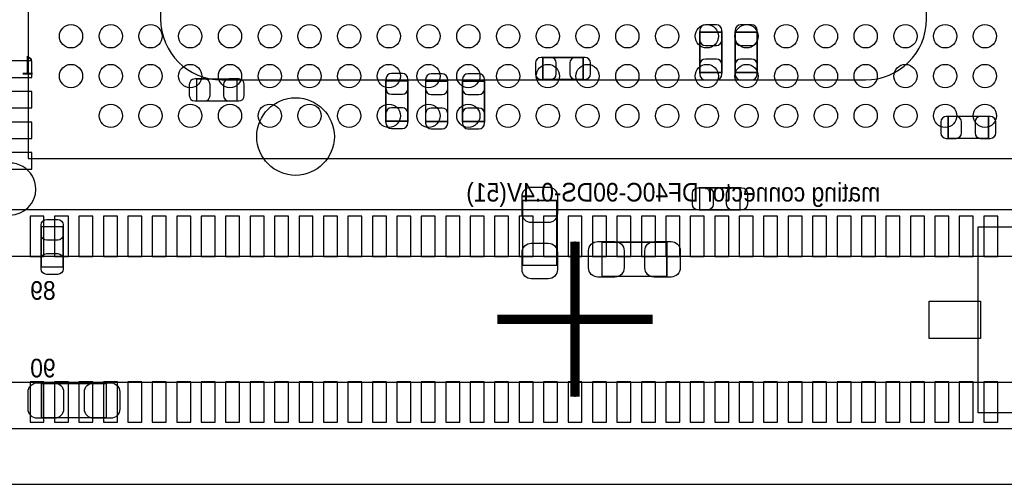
# Model space of a CAD drawing. Extents: x 6 to 62.7, y -1.8 to 30.1.
# Tile 4 of 12: x 23.2 to 39.3, y 0 to 7.6. Entities that reach past the tile are written whole.
import ezdxf

# ---------------------------------------------------------------- set-up
doc = ezdxf.new("R2010")
doc.units = 0
for name, color, linetype in [('BG_OUTLINE', 3, 'CONTINUOUS'), ('PG_ASSEMBLY_BOTTOM', 140, 'CONTINUOUS'), ('PG_ASSEMBLY_TOP', 140, 'CONTINUOUS'), ('PG_BODY_CENTER', 211, 'CONTINUOUS'), ('PIN_BOTTOM', 2, 'CONTINUOUS'), ('PIN_TOP', 160, 'CONTINUOUS')]:
    doc.layers.add(name, color=color, linetype=linetype)

msp = doc.modelspace()

# ---------------------------------------------------------------- linework, layer by layer
at = {"layer": 'BG_OUTLINE'}
for points in [[(6.031992, 0), (61.210952, 0), (61.210952, 30.1117), (6.031992, 30.1117)], [(6.031992, 30.1117), (6.031992, 0), (61.210952, 0), (61.210952, 30.1117)]]:
    msp.add_lwpolyline(points, close=True, dxfattribs=at)
at = {"layer": 'PG_ASSEMBLY_BOTTOM', "const_width": 0.024892}
for points in [[(34.355786, 6.741414), (34.715958, 6.741414), (34.715958, 7.401306), (34.355786, 7.401306), (34.355786, 6.741414)], [(34.932366, 6.741414), (35.292538, 6.741414), (35.292538, 7.401306), (34.932366, 7.401306), (34.932366, 6.741414)], [(32.447738, 6.627114), (32.447738, 6.987286), (31.787846, 6.987286), (31.787846, 6.627114), (32.447738, 6.627114)], [(26.123646, 6.634226), (26.123646, 6.274054), (26.783538, 6.274054), (26.783538, 6.634226), (26.123646, 6.634226)], [(29.580078, 6.603746), (29.219906, 6.603746), (29.219906, 5.943854), (29.580078, 5.943854), (29.580078, 6.603746)], [(30.230318, 6.598666), (29.870146, 6.598666), (29.870146, 5.938774), (30.230318, 5.938774), (30.230318, 6.598666)], [(30.832298, 6.598666), (30.472126, 6.598666), (30.472126, 5.938774), (30.832298, 5.938774), (30.832298, 6.598666)], [(38.417246, 6.022086), (38.417246, 5.661914), (39.077138, 5.661914), (39.077138, 6.022086), (38.417246, 6.022086)]]:
    msp.add_lwpolyline(points, dxfattribs=at)
at = {"layer": 'PG_ASSEMBLY_BOTTOM'}
for points in [[(42.71137, 4.49326), (21.91512, 4.49326), (21.91512, 0.91186), (42.71137, 0.91186), (42.71137, 4.49326)], [(42.181272, 3.73126), (22.445472, 3.73126), (22.445472, 1.67386), (42.181272, 1.67386), (42.181272, 3.73126)]]:
    msp.add_lwpolyline(points, dxfattribs=at)
at = {"layer": 'PG_ASSEMBLY_TOP'}
msp.add_lwpolyline([(40.370252, 5.33146), (40.370252, 22.33422), (23.367492, 22.33422), (23.367492, 5.33146), (40.370252, 5.33146)], dxfattribs=at)
msp.add_lwpolyline([(37.063172, 19.9136), (26.534872, 19.9136, 0.414206), (25.534112, 18.91284), (25.534112, 7.61746, 0.413884), (26.534872, 6.61924), (37.063172, 6.61924, 0.414138), (38.063932, 7.61746), (38.063932, 18.91284, 0.414459), (37.063172, 19.9136)], format="xyb", dxfattribs=at)
msp.add_lwpolyline([(23.49373, 4.832858, 1), (22.644014, 4.832822, 1)], format="xyb", close=True, dxfattribs=at)
at = {"layer": 'PG_ASSEMBLY_TOP', "const_width": 0.024892}
for points in [[(34.353246, 4.493514), (34.353246, 4.853686), (35.013138, 4.853686), (35.013138, 4.493514), (34.353246, 4.493514)], [(31.456884, 4.644898), (32.0167, 4.644898), (32.0167, 3.584702), (31.456884, 3.584702), (31.456884, 4.644898)], [(23.581106, 4.216146), (23.941278, 4.216146), (23.941278, 3.556254), (23.581106, 3.556254), (23.581106, 4.216146)], [(33.81629, 3.962908), (33.81629, 3.403092), (32.756094, 3.403092), (32.756094, 3.962908), (33.81629, 3.962908)], [(23.586694, 1.091692), (23.586694, 1.651508), (24.64689, 1.651508), (24.64689, 1.091692), (23.586694, 1.091692)]]:
    msp.add_lwpolyline(points, dxfattribs=at)
at = {"layer": 'PG_ASSEMBLY_TOP'}
msp.add_lwpolyline([(40.310816, 1.172464), (38.910768, 1.172464), (38.910768, 4.212336), (40.310816, 4.212336)], close=True, dxfattribs=at)
at = {"layer": 'PG_BODY_CENTER', "const_width": 0.1524}
for points in [[(32.313372, 1.43256), (32.313372, 3.97256)], [(33.583372, 2.70256), (31.043372, 2.70256)]]:
    msp.add_lwpolyline(points, dxfattribs=at)
at = {"layer": 'PG_BODY_CENTER'}
for points in [[(32.313372, 1.43256), (32.313372, 3.97256)], [(33.583372, 2.70256), (31.043372, 2.70256)]]:
    msp.add_lwpolyline(points, dxfattribs=at)
at = {"layer": 'PIN_BOTTOM'}
for points in [[(34.355786, 7.431278), (34.355786, 7.271258, 0.413587), (34.445956, 7.181342), (34.625788, 7.181342, 0.413587), (34.715958, 7.271258), (34.715958, 7.431278, 0.413587), (34.625788, 7.521194), (34.445956, 7.521194, 0.413587)], [(34.932366, 7.431278), (34.932366, 7.271258, 0.413587), (35.022536, 7.181342), (35.202368, 7.181342, 0.413587), (35.292538, 7.271258), (35.292538, 7.431278, 0.413587), (35.202368, 7.521194), (35.022536, 7.521194, 0.413587)], [(31.757874, 6.627114), (31.917894, 6.627114, 0.413587), (32.00781, 6.717284), (32.00781, 6.897116, 0.413587), (31.917894, 6.987286), (31.757874, 6.987286, 0.413587), (31.667958, 6.897116), (31.667958, 6.717284, 0.413587)], [(32.47771, 6.987286), (32.31769, 6.987286, 0.413587), (32.227774, 6.897116), (32.227774, 6.717284, 0.413587), (32.31769, 6.627114), (32.47771, 6.627114, 0.413587), (32.567626, 6.717284), (32.567626, 6.897116, 0.413587)], [(34.715958, 6.711442), (34.715958, 6.871462, 0.413587), (34.625788, 6.961378), (34.445956, 6.961378, 0.413587), (34.355786, 6.871462), (34.355786, 6.711442, 0.413587), (34.445956, 6.621526), (34.625788, 6.621526, 0.413587)], [(35.292538, 6.711442), (35.292538, 6.871462, 0.413587), (35.202368, 6.961378), (35.022536, 6.961378, 0.413587), (34.932366, 6.871462), (34.932366, 6.711442, 0.413587), (35.022536, 6.621526), (35.202368, 6.621526, 0.413587)], [(26.093674, 6.274054), (26.253694, 6.274054, 0.413587), (26.34361, 6.364224), (26.34361, 6.544056, 0.413587), (26.253694, 6.634226), (26.093674, 6.634226, 0.413587), (26.003758, 6.544056), (26.003758, 6.364224, 0.413587)], [(26.81351, 6.634226), (26.65349, 6.634226, 0.413587), (26.563574, 6.544056), (26.563574, 6.364224, 0.413587), (26.65349, 6.274054), (26.81351, 6.274054, 0.413587), (26.903426, 6.364224), (26.903426, 6.544056, 0.413587)], [(29.219906, 6.633718), (29.219906, 6.473698, 0.413587), (29.310076, 6.383782), (29.489908, 6.383782, 0.413587), (29.580078, 6.473698), (29.580078, 6.633718, 0.413587), (29.489908, 6.723634), (29.310076, 6.723634, 0.413587)], [(29.870146, 6.628638), (29.870146, 6.468618, 0.413587), (29.960316, 6.378702), (30.140148, 6.378702, 0.413587), (30.230318, 6.468618), (30.230318, 6.628638, 0.413587), (30.140148, 6.718554), (29.960316, 6.718554, 0.413587)], [(30.472126, 6.628638), (30.472126, 6.468618, 0.413587), (30.562296, 6.378702), (30.742128, 6.378702, 0.413587), (30.832298, 6.468618), (30.832298, 6.628638, 0.413587), (30.742128, 6.718554), (30.562296, 6.718554, 0.413587)], [(29.580078, 5.913882), (29.580078, 6.073902, 0.413587), (29.489908, 6.163818), (29.310076, 6.163818, 0.413587), (29.219906, 6.073902), (29.219906, 5.913882, 0.413587), (29.310076, 5.823966), (29.489908, 5.823966, 0.413587)], [(30.230318, 5.908802), (30.230318, 6.068822, 0.413587), (30.140148, 6.158738), (29.960316, 6.158738, 0.413587), (29.870146, 6.068822), (29.870146, 5.908802, 0.413587), (29.960316, 5.818886), (30.140148, 5.818886, 0.413587)], [(30.832298, 5.908802), (30.832298, 6.068822, 0.413587), (30.742128, 6.158738), (30.562296, 6.158738, 0.413587), (30.472126, 6.068822), (30.472126, 5.908802, 0.413587), (30.562296, 5.818886), (30.742128, 5.818886, 0.413587)], [(38.387274, 5.661914), (38.547294, 5.661914, 0.413587), (38.63721, 5.752084), (38.63721, 5.931916, 0.413587), (38.547294, 6.022086), (38.387274, 6.022086, 0.413587), (38.297358, 5.931916), (38.297358, 5.752084, 0.413587)], [(39.10711, 6.022086), (38.94709, 6.022086, 0.413587), (38.857174, 5.931916), (38.857174, 5.752084, 0.413587), (38.94709, 5.661914), (39.10711, 5.661914, 0.413587), (39.197026, 5.752084), (39.197026, 5.931916, 0.413587)]]:
    msp.add_lwpolyline(points, format="xyb", close=True, dxfattribs=at)
for points in [[(23.42769, 6.660134), (23.42769, 6.930136), (22.727666, 6.930136), (22.727666, 6.660134)], [(23.42769, 6.160008), (23.42769, 6.43001), (22.727666, 6.43001), (22.727666, 6.160008)], [(23.42769, 5.660136), (23.42769, 5.930138), (22.727666, 5.930138), (22.727666, 5.660136)], [(23.42769, 5.16001), (23.42769, 5.430012), (22.727666, 5.430012), (22.727666, 5.16001)], [(23.626572, 3.72745), (23.626572, 4.38785), (23.397972, 4.38785), (23.397972, 3.72745)], [(24.026622, 3.72745), (24.026622, 4.38785), (23.798022, 4.38785), (23.798022, 3.72745)], [(24.426672, 3.72745), (24.426672, 4.38785), (24.198072, 4.38785), (24.198072, 3.72745)], [(24.826722, 3.72745), (24.826722, 4.38785), (24.598122, 4.38785), (24.598122, 3.72745)], [(25.226772, 3.72745), (25.226772, 4.38785), (24.998172, 4.38785), (24.998172, 3.72745)], [(25.626822, 3.72745), (25.626822, 4.38785), (25.398222, 4.38785), (25.398222, 3.72745)], [(26.026872, 3.72745), (26.026872, 4.38785), (25.798272, 4.38785), (25.798272, 3.72745)], [(26.426922, 3.72745), (26.426922, 4.38785), (26.198322, 4.38785), (26.198322, 3.72745)], [(26.826972, 3.72745), (26.826972, 4.38785), (26.598372, 4.38785), (26.598372, 3.72745)], [(27.227022, 3.72745), (27.227022, 4.38785), (26.998422, 4.38785), (26.998422, 3.72745)], [(27.627072, 3.72745), (27.627072, 4.38785), (27.398472, 4.38785), (27.398472, 3.72745)], [(28.027122, 3.72745), (28.027122, 4.38785), (27.798522, 4.38785), (27.798522, 3.72745)], [(28.427172, 3.72745), (28.427172, 4.38785), (28.198572, 4.38785), (28.198572, 3.72745)], [(28.827222, 3.72745), (28.827222, 4.38785), (28.598622, 4.38785), (28.598622, 3.72745)], [(29.227272, 3.72745), (29.227272, 4.38785), (28.998672, 4.38785), (28.998672, 3.72745)], [(29.627322, 3.72745), (29.627322, 4.38785), (29.398722, 4.38785), (29.398722, 3.72745)], [(30.027372, 3.72745), (30.027372, 4.38785), (29.798772, 4.38785), (29.798772, 3.72745)], [(30.427422, 3.72745), (30.427422, 4.38785), (30.198822, 4.38785), (30.198822, 3.72745)], [(30.827472, 3.72745), (30.827472, 4.38785), (30.598872, 4.38785), (30.598872, 3.72745)], [(31.227522, 3.72745), (31.227522, 4.38785), (30.998922, 4.38785), (30.998922, 3.72745)], [(31.627572, 3.72745), (31.627572, 4.38785), (31.398972, 4.38785), (31.398972, 3.72745)], [(32.027622, 3.72745), (32.027622, 4.38785), (31.799022, 4.38785), (31.799022, 3.72745)], [(32.427672, 3.72745), (32.427672, 4.38785), (32.199072, 4.38785), (32.199072, 3.72745)], [(32.827722, 3.72745), (32.827722, 4.38785), (32.599122, 4.38785), (32.599122, 3.72745)], [(33.227772, 3.72745), (33.227772, 4.38785), (32.999172, 4.38785), (32.999172, 3.72745)], [(33.627822, 3.72745), (33.627822, 4.38785), (33.399222, 4.38785), (33.399222, 3.72745)], [(34.027872, 3.72745), (34.027872, 4.38785), (33.799272, 4.38785), (33.799272, 3.72745)], [(34.427922, 3.72745), (34.427922, 4.38785), (34.199322, 4.38785), (34.199322, 3.72745)], [(34.827972, 3.72745), (34.827972, 4.38785), (34.599372, 4.38785), (34.599372, 3.72745)], [(35.228022, 3.72745), (35.228022, 4.38785), (34.999422, 4.38785), (34.999422, 3.72745)], [(35.628072, 3.72745), (35.628072, 4.38785), (35.399472, 4.38785), (35.399472, 3.72745)], [(36.028122, 3.72745), (36.028122, 4.38785), (35.799522, 4.38785), (35.799522, 3.72745)], [(36.428172, 3.72745), (36.428172, 4.38785), (36.199572, 4.38785), (36.199572, 3.72745)], [(36.828222, 3.72745), (36.828222, 4.38785), (36.599622, 4.38785), (36.599622, 3.72745)], [(37.228272, 3.72745), (37.228272, 4.38785), (36.999672, 4.38785), (36.999672, 3.72745)], [(37.628322, 3.72745), (37.628322, 4.38785), (37.399722, 4.38785), (37.399722, 3.72745)], [(38.028372, 3.72745), (38.028372, 4.38785), (37.799772, 4.38785), (37.799772, 3.72745)], [(38.428422, 3.72745), (38.428422, 4.38785), (38.199822, 4.38785), (38.199822, 3.72745)], [(38.828472, 3.72745), (38.828472, 4.38785), (38.599872, 4.38785), (38.599872, 3.72745)], [(39.228522, 3.72745), (39.228522, 4.38785), (38.999922, 4.38785), (38.999922, 3.72745)], [(23.626572, 1.01727), (23.626572, 1.67767), (23.397972, 1.67767), (23.397972, 1.01727)], [(24.026622, 1.01727), (24.026622, 1.67767), (23.798022, 1.67767), (23.798022, 1.01727)], [(24.426672, 1.01727), (24.426672, 1.67767), (24.198072, 1.67767), (24.198072, 1.01727)], [(24.826722, 1.01727), (24.826722, 1.67767), (24.598122, 1.67767), (24.598122, 1.01727)], [(25.226772, 1.01727), (25.226772, 1.67767), (24.998172, 1.67767), (24.998172, 1.01727)], [(25.626822, 1.01727), (25.626822, 1.67767), (25.398222, 1.67767), (25.398222, 1.01727)], [(26.026872, 1.01727), (26.026872, 1.67767), (25.798272, 1.67767), (25.798272, 1.01727)], [(26.426922, 1.01727), (26.426922, 1.67767), (26.198322, 1.67767), (26.198322, 1.01727)], [(26.826972, 1.01727), (26.826972, 1.67767), (26.598372, 1.67767), (26.598372, 1.01727)], [(27.227022, 1.01727), (27.227022, 1.67767), (26.998422, 1.67767), (26.998422, 1.01727)], [(27.627072, 1.01727), (27.627072, 1.67767), (27.398472, 1.67767), (27.398472, 1.01727)], [(28.027122, 1.01727), (28.027122, 1.67767), (27.798522, 1.67767), (27.798522, 1.01727)], [(28.427172, 1.01727), (28.427172, 1.67767), (28.198572, 1.67767), (28.198572, 1.01727)], [(28.827222, 1.01727), (28.827222, 1.67767), (28.598622, 1.67767), (28.598622, 1.01727)], [(29.227272, 1.01727), (29.227272, 1.67767), (28.998672, 1.67767), (28.998672, 1.01727)], [(29.627322, 1.01727), (29.627322, 1.67767), (29.398722, 1.67767), (29.398722, 1.01727)], [(30.027372, 1.01727), (30.027372, 1.67767), (29.798772, 1.67767), (29.798772, 1.01727)], [(30.427422, 1.01727), (30.427422, 1.67767), (30.198822, 1.67767), (30.198822, 1.01727)], [(30.827472, 1.01727), (30.827472, 1.67767), (30.598872, 1.67767), (30.598872, 1.01727)], [(31.227522, 1.01727), (31.227522, 1.67767), (30.998922, 1.67767), (30.998922, 1.01727)], [(31.627572, 1.01727), (31.627572, 1.67767), (31.398972, 1.67767), (31.398972, 1.01727)], [(32.027622, 1.01727), (32.027622, 1.67767), (31.799022, 1.67767), (31.799022, 1.01727)], [(32.427672, 1.01727), (32.427672, 1.67767), (32.199072, 1.67767), (32.199072, 1.01727)], [(32.827722, 1.01727), (32.827722, 1.67767), (32.599122, 1.67767), (32.599122, 1.01727)], [(33.227772, 1.01727), (33.227772, 1.67767), (32.999172, 1.67767), (32.999172, 1.01727)], [(33.627822, 1.01727), (33.627822, 1.67767), (33.399222, 1.67767), (33.399222, 1.01727)], [(34.027872, 1.01727), (34.027872, 1.67767), (33.799272, 1.67767), (33.799272, 1.01727)], [(34.427922, 1.01727), (34.427922, 1.67767), (34.199322, 1.67767), (34.199322, 1.01727)], [(34.827972, 1.01727), (34.827972, 1.67767), (34.599372, 1.67767), (34.599372, 1.01727)], [(35.228022, 1.01727), (35.228022, 1.67767), (34.999422, 1.67767), (34.999422, 1.01727)], [(35.628072, 1.01727), (35.628072, 1.67767), (35.399472, 1.67767), (35.399472, 1.01727)], [(36.028122, 1.01727), (36.028122, 1.67767), (35.799522, 1.67767), (35.799522, 1.01727)], [(36.428172, 1.01727), (36.428172, 1.67767), (36.199572, 1.67767), (36.199572, 1.01727)], [(36.828222, 1.01727), (36.828222, 1.67767), (36.599622, 1.67767), (36.599622, 1.01727)], [(37.228272, 1.01727), (37.228272, 1.67767), (36.999672, 1.67767), (36.999672, 1.01727)], [(37.628322, 1.01727), (37.628322, 1.67767), (37.399722, 1.67767), (37.399722, 1.01727)], [(38.028372, 1.01727), (38.028372, 1.67767), (37.799772, 1.67767), (37.799772, 1.01727)], [(38.428422, 1.01727), (38.428422, 1.67767), (38.199822, 1.67767), (38.199822, 1.01727)], [(38.828472, 1.01727), (38.828472, 1.67767), (38.599872, 1.67767), (38.599872, 1.01727)], [(39.228522, 1.01727), (39.228522, 1.67767), (38.999922, 1.67767), (38.999922, 1.01727)]]:
    msp.add_lwpolyline(points, close=True, dxfattribs=at)
msp.add_circle((27.741372, 5.69214), 0.635, dxfattribs=at)
at = {"layer": 'PIN_TOP'}
for points in [[(32.02686, 4.714748), (32.02686, 4.43484, -0.414846), (31.876746, 4.284726), (31.596838, 4.284726, -0.414846), (31.446724, 4.43484), (31.446724, 4.714748, -0.414846), (31.596838, 4.864862), (31.876746, 4.864862, -0.414846)], [(34.323274, 4.853686), (34.483294, 4.853686, -0.413587), (34.57321, 4.763516), (34.57321, 4.583684, -0.413587), (34.483294, 4.493514), (34.323274, 4.493514, -0.413587), (34.233358, 4.583684), (34.233358, 4.763516, -0.413587)], [(35.04311, 4.493514), (34.88309, 4.493514, -0.413587), (34.793174, 4.583684), (34.793174, 4.763516, -0.413587), (34.88309, 4.853686), (35.04311, 4.853686, -0.413587), (35.133026, 4.763516), (35.133026, 4.583684, -0.413587)], [(23.941278, 4.246118), (23.941278, 4.086098, -0.413587), (23.851108, 3.996182), (23.671276, 3.996182, -0.413587), (23.581106, 4.086098), (23.581106, 4.246118, -0.413587), (23.671276, 4.336034), (23.851108, 4.336034, -0.413587)], [(31.446724, 3.514852), (31.446724, 3.79476, -0.414846), (31.596838, 3.944874), (31.876746, 3.944874, -0.414846), (32.02686, 3.79476), (32.02686, 3.514852, -0.414846), (31.876746, 3.364738), (31.596838, 3.364738, -0.414846)], [(32.686244, 3.973068), (32.966152, 3.973068, -0.414846), (33.116266, 3.822954), (33.116266, 3.543046, -0.414846), (32.966152, 3.392932), (32.686244, 3.392932, -0.414846), (32.53613, 3.543046), (32.53613, 3.822954, -0.414846)], [(33.88614, 3.392932), (33.606232, 3.392932, -0.414846), (33.456118, 3.543046), (33.456118, 3.822954, -0.414846), (33.606232, 3.973068), (33.88614, 3.973068, -0.414846), (34.036254, 3.822954), (34.036254, 3.543046, -0.414846)], [(23.581106, 3.526282), (23.581106, 3.686302, -0.413587), (23.671276, 3.776218), (23.851108, 3.776218, -0.413587), (23.941278, 3.686302), (23.941278, 3.526282, -0.413587), (23.851108, 3.436366), (23.671276, 3.436366, -0.413587)], [(23.516844, 1.661668), (23.796752, 1.661668, -0.414846), (23.946866, 1.511554), (23.946866, 1.231646, -0.414846), (23.796752, 1.081532), (23.516844, 1.081532, -0.414846), (23.36673, 1.231646), (23.36673, 1.511554, -0.414846)], [(24.71674, 1.081532), (24.436832, 1.081532, -0.414846), (24.286718, 1.231646), (24.286718, 1.511554, -0.414846), (24.436832, 1.661668), (24.71674, 1.661668, -0.414846), (24.866854, 1.511554), (24.866854, 1.231646, -0.414846)]]:
    msp.add_lwpolyline(points, format="xyb", close=True, dxfattribs=at)
msp.add_lwpolyline([(38.945058, 2.3876), (38.106858, 2.3876), (38.106858, 2.9972), (38.945058, 2.9972)], close=True, dxfattribs=at)
for centre in [(24.068532, 7.33298), (24.718772, 7.33298), (25.369012, 7.33298), (26.019252, 7.33298), (26.669492, 7.33298), (27.319732, 7.33298), (27.969972, 7.33298), (28.617672, 7.33298), (29.267912, 7.33298), (29.918152, 7.33298), (30.568392, 7.33298), (31.218632, 7.33298), (31.868872, 7.33298), (32.519112, 7.33298), (33.169352, 7.33298), (33.819592, 7.33298), (34.469832, 7.33298), (35.120072, 7.33298), (35.767772, 7.33298), (36.418012, 7.33298), (37.068252, 7.33298), (37.718492, 7.33298), (38.368732, 7.33298), (39.018972, 7.33298), (24.068532, 6.68274), (24.718772, 6.68274), (25.369012, 6.68274), (26.019252, 6.68274), (26.669492, 6.68274), (27.319732, 6.68274), (27.969972, 6.68274), (28.617672, 6.68274), (29.267912, 6.68274), (29.918152, 6.68274), (30.568392, 6.68274), (31.218632, 6.68274), (31.868872, 6.68274), (32.519112, 6.68274), (33.169352, 6.68274), (33.819592, 6.68274), (34.469832, 6.68274), (35.120072, 6.68274), (35.767772, 6.68274), (36.418012, 6.68274), (37.068252, 6.68274), (37.718492, 6.68274), (38.368732, 6.68274), (39.018972, 6.68274), (24.718772, 6.0325), (25.369012, 6.0325), (26.019252, 6.0325), (26.669492, 6.0325), (27.319732, 6.0325), (27.969972, 6.0325), (28.617672, 6.0325), (29.267912, 6.0325), (29.918152, 6.0325), (30.568392, 6.0325), (31.218632, 6.0325), (31.868872, 6.0325), (32.519112, 6.0325), (33.169352, 6.0325), (33.819592, 6.0325), (34.469832, 6.0325), (35.120072, 6.0325), (35.767772, 6.0325), (36.418012, 6.0325), (37.068252, 6.0325), (37.718492, 6.0325), (38.368732, 6.0325), (39.018972, 6.0325)]:
    msp.add_circle(centre, 0.1905, dxfattribs=at)

# ---------------------------------------------------------------- texts
at = {"layer": 'PG_ASSEMBLY_BOTTOM', "text_generation_flag": 2, "width": 0.916667}
for s, p in [('1', (23.469092, 6.7056)), ('mating connector DF40C-90DS-0.4V(51)', (37.304472, 4.628642)), ('89', (23.817072, 3.02006)), ('90', (23.817072, 1.75006))]:
    msp.add_text(s, height=0.3048, dxfattribs=at).set_placement(p)

doc.saveas('drawing.dxf')
